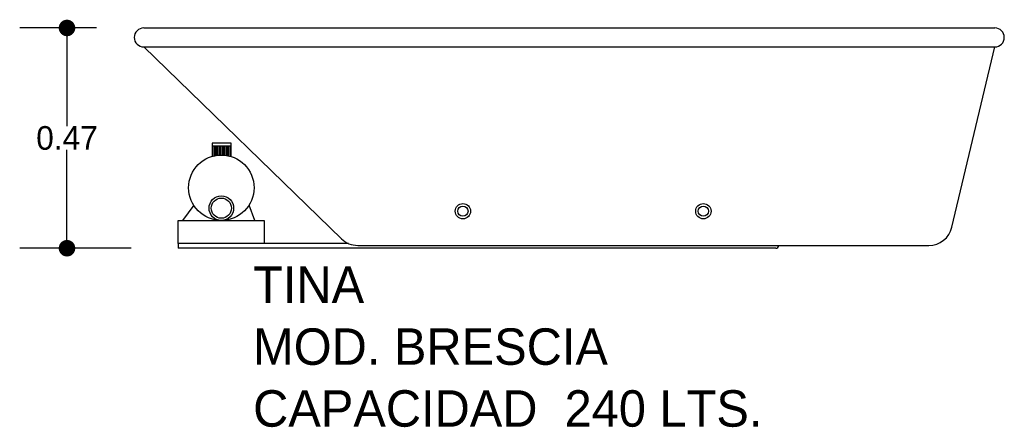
# Model space of a CAD drawing. Header units: millimetres. Extents: x 146.4 to 148.48, y 146.18 to 147.04.
import ezdxf

# ---------------------------------------------------------------- set-up
doc = ezdxf.new("R2010")
doc.units = ezdxf.units.MM
for name, color, linetype in [('cotas', 3, 'Continuous'), ('limies2', 2, 'Continuous'), ('limites', 1, 'Continuous')]:
    doc.layers.add(name, color=color, linetype=linetype)
doc.styles.add('77', font='txt')
doc.dimstyles.new('cotas1', dxfattribs={"dimtxt": 0.05, "dimasz": 0.035, "dimexe": 0.1, "dimexo": 0.1, "dimgap": 0, "dimtad": 0, "dimtih": 1, "dimtoh": 1, "dimzin": 1, "dimdsep": 46, "dimtxsty": 'Standard', "dimblk": 'DOT', "dimcen": 0.2, "dimadec": 0, "dimazin": 0, "dimtm": 1e-09, "dimtfac": 1, "dimtix": 1, "dimtmove": 0, "dimatfit": 3, "dimfxl": 0, "dimarcsym": 0})

# ---------------------------------------------------------------- blocks, each defined once
blk = doc.blocks.new('_Dot')
at = {"layer": 'limies2', "color": 0, "lineweight": -2}
blk.add_line((-0.5, 0), (-1, 0), dxfattribs=at)
at = {"layer": 'limies2', "color": 0, "const_width": 0.5}
blk.add_lwpolyline([(-0.25, 0, 1), (0.25, 0, 1)], format="xyb", close=True, dxfattribs=at)
blk = doc.blocks.new('*D1')
at = {"layer": 'cotas', "color": 0, "lineweight": -2}
for p, q in [((146.5638, 147.0236), (146.4016, 147.0236)), ((146.5016, 146.9886), (146.5016, 146.8156)), ((146.5016, 146.5926), (146.5016, 146.7656)), ((146.637, 146.5576), (146.4016, 146.5576))]:
    blk.add_line(p, q, dxfattribs=at)
at = {"layer": 'Defpoints', "color": 0}
for p in [(146.6638, 147.0236), (146.5016, 146.5576), (146.737, 146.5576)]:
    blk.add_point(p, dxfattribs=at)
at = {"layer": 'cotas', "color": 0, "lineweight": -2, "xscale": 0.035, "yscale": 0.035, "zscale": 0.035}
for p, rotation in [((146.5016, 147.0236), 90), ((146.5016, 146.5576), 270)]:
    blk.add_blockref('_Dot', p, dxfattribs=dict(at, rotation=rotation))
at = {"layer": 'cotas', "color": 0, "insert": (146.5016, 146.7906), "char_height": 0.05, "attachment_point": 5}
blk.add_mtext('0.47', dxfattribs=at)

msp = doc.modelspace()

# ---------------------------------------------------------------- hatches: boundary and pattern name
at = {"layer": 'limites'}
h = msp.add_hatch(dxfattribs=at)
h.set_pattern_fill('LINE', color=256, scale=0.000968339, angle=90, style=0)
h.set_pattern_definition([(90, (339.620653, -55.713329), (0.003074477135, 2e-19), [])])
h.paths.add_polyline_path([(146.8087, 146.7521), (146.8087, 146.7732), (146.8487, 146.7732), (146.8487, 146.7516, 0.14758)])

# ---------------------------------------------------------------- linework, layer by layer
at = {"layer": 'limies2'}
for p, q in [((146.6638, 147.0236), (148.4638, 147.0236)), ((146.6638, 146.9836), (147.0818, 146.5777)), ((146.6638, 146.9836), (148.4638, 146.9836)), ((148.3729, 146.602), (148.4638, 146.9836)), ((146.737, 146.5676), (146.737, 146.5576)), ((147.0971, 146.5676), (146.737, 146.5676)), ((147.073, 146.5576), (146.737, 146.5576)), ((148.0006, 146.5576), (147.073, 146.5576)), ((147.1167, 146.5636), (148.3243, 146.5636))]:
    msp.add_line(p, q, dxfattribs=at)
for centre, radius in [((147.3389, 146.636), 0.0162), ((147.8473, 146.636), 0.0162), ((147.3389, 146.636), 0.0108), ((147.8473, 146.636), 0.0108)]:
    msp.add_circle(centre, radius, dxfattribs=at)
for centre, radius, start, end in [((146.6638, 147.0036), 0.02, 90, 270), ((148.4638, 147.0036), 0.02, 270, 90), ((148.3243, 146.6136), 0.05, 270, 346.6075), ((147.1167, 146.6136), 0.05, 225.8492, 270), ((148.0006, 146.5636), 0.006, 270, 0)]:
    msp.add_arc(centre, radius, start, end, dxfattribs=at)
at = {"layer": 'limites'}
for p, q in [((146.8487, 146.7798), (146.8087, 146.7798)), ((146.8087, 146.7798), (146.8087, 146.7512)), ((146.8487, 146.7732), (146.8087, 146.7732)), ((146.8487, 146.7512), (146.8487, 146.7798)), ((146.7697, 146.6485), (146.7462, 146.6165)), ((146.8988, 146.6165), (146.8865, 146.6487))]:
    msp.add_line(p, q, dxfattribs=at)
msp.add_lwpolyline([(146.9189, 146.5676), (146.737, 146.5676), (146.737, 146.6165), (146.9189, 146.6165)], close=True, dxfattribs=at)
for centre, radius in [((146.828, 146.6856), 0.0692), ((146.828, 146.6424), 0.026), ((146.828, 146.6424), 0.0213)]:
    msp.add_circle(centre, radius, dxfattribs=at)

# ---------------------------------------------------------------- texts
at = {"layer": 'limies2', "style": '77'}
for s, height, p in [('TINA', 0.07708, (146.8952, 146.4419)), ('MOD. BRESCIA', 0.077085, (146.8952, 146.311)), ('CAPACIDAD  240 LTS.', 0.077085, (146.8952, 146.1801))]:
    msp.add_text(s, height=height, dxfattribs=at).set_placement(p)

# ---------------------------------------------------------------- dimensions: what is measured, and where the dimension line sits
at = {"layer": 'cotas'}
dim = msp.add_linear_dim(base=(146.5016, 146.5576), p1=(146.6638, 147.0236), p2=(146.737, 146.5576), angle=90, dimstyle='cotas1', dxfattribs=at)
dim.commit()
dim.dimension.update_dxf_attribs({"geometry": '*D1', "text_midpoint": (146.5016, 146.7906)})

doc.saveas('drawing.dxf')
